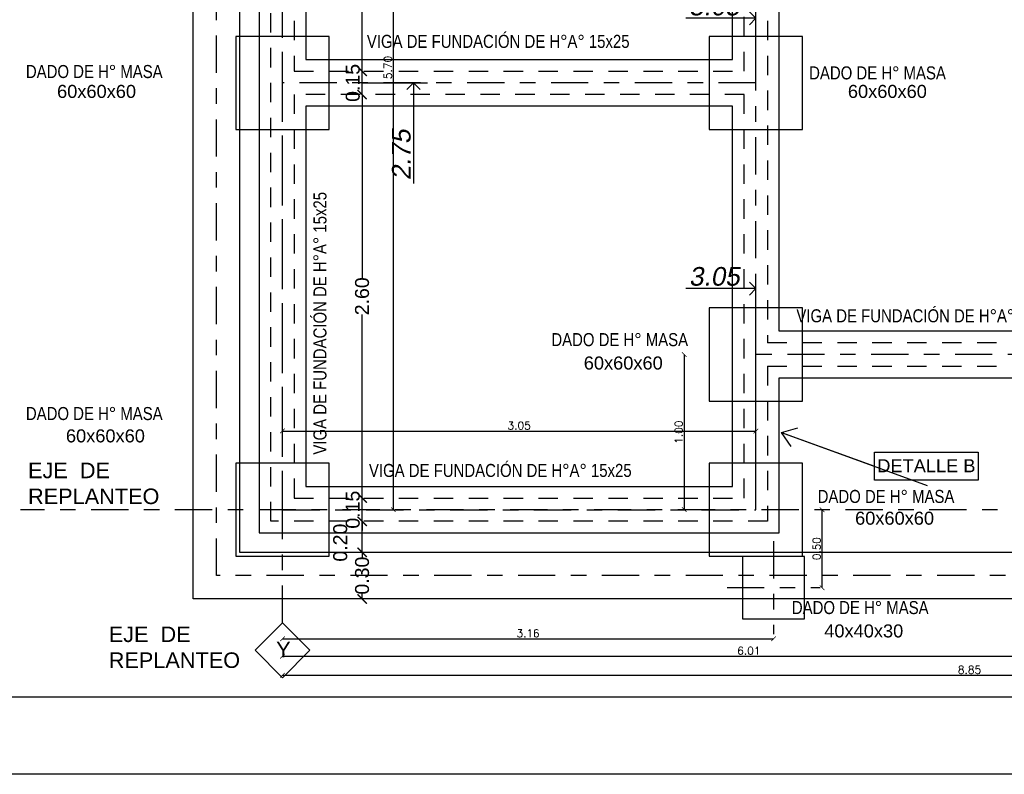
# Model space of a CAD drawing. Header units: millimetres. Extents: x 201 to 840, y 135 to 685.
# Tile 182 of 219: x 340.29 to 346.63, y 331.53 to 336.39. Entities that reach past the tile are written whole.
import ezdxf

# ---------------------------------------------------------------- set-up
doc = ezdxf.new("R2010")
doc.units = ezdxf.units.MM
doc.linetypes.add('ACAD_ISO10W100', pattern=[18, 12, -3, 0, -3])
doc.linetypes.add('HIDDEN2', pattern=[0.1875, 0.125, -0.0625])
for name, color, linetype in [('01', 1, 'Continuous'), ('cota', 2, 'Continuous'), ('ES-COTAS REPLANTEO', 1, 'Continuous'), ('ES-EJES', 2, 'ACAD_ISO10W100'), ('LAMINA', 6, 'Continuous'), ('LLAMADAS', 1, 'Continuous'), ('muro', 6, 'Continuous'), ('TEXTOS VARIOS', 3, 'Continuous')]:
    doc.layers.add(name, color=color, linetype=linetype)
doc.styles.add('ARIAL', font='arial.ttf', dxfattribs={"height": 0.06})
doc.styles.add('Cotacon', font='arial.ttf', dxfattribs={"oblique": 10, "height": 0.12})
doc.styles.add('ROMANS', font='romans.shx')
doc.styles.get("Standard").update_dxf_attribs({"font": 'arial.ttf'})
doc.styles.add('STYLE1', font='ARIALUNI.TTF', dxfattribs={"height": 0.09})
doc.styles.add('style4', font='swisscl.ttf', dxfattribs={"height": 0.6})
doc.dimstyles.new('05', dxfattribs={"dimscale": 0, "dimtxt": 0.09, "dimasz": 0.05, "dimexe": 0, "dimexo": 0, "dimgap": 0, "dimtad": 0, "dimzin": 0, "dimdsep": 46, "dimtxsty": 'Standard', "dimblk": 'OPEN90', "dimcen": 0.25, "dimclrd": 1, "dimclre": 1, "dimclrt": 3, "dimadec": 0, "dimazin": 0, "dimtfac": 1, "dimtofl": 0, "dimtmove": 2, "dimatfit": 3, "dimldrblk": 'BOXFILLED', "dimfxl": 1, "dimtolj": 1, "dimtzin": 0, "dimarcsym": 0})
doc.dimstyles.new('COTAS5', dxfattribs={"dimscale": 0, "dimtxt": 0.05, "dimasz": 0.03, "dimexe": 0.18, "dimexo": 0.06, "dimgap": 0.01, "dimtad": 1, "dimzin": 1, "dimdsep": 46, "dimtxsty": 'ROMANS', "dimblk1": 'ARCHTICK', "dimblk2": 'ARCHTICK', "dimsah": 1, "dimcen": 0.2, "dimse1": 1, "dimse2": 1, "dimclrd": 1, "dimclre": 1, "dimclrt": 2, "dimazin": 0, "dimtfac": 3, "dimtmove": 2, "dimatfit": 3, "dimldrblk": 'ARCHTICK', "dimfxl": 1, "dimtolj": 1, "dimtzin": 0, "dimarcsym": 0})
doc.dimstyles.new('D3', dxfattribs={"dimscale": 0, "dimtxt": 0.09, "dimasz": 0.06, "dimexe": 0, "dimexo": 0.15, "dimgap": 0, "dimtad": 0, "dimzin": 0, "dimdsep": 46, "dimtxsty": 'STYLE1', "dimblk": 'ARCHTICK', "dimcen": 1, "dimse1": 1, "dimse2": 1, "dimclrd": 1, "dimclre": 1, "dimclrt": 3, "dimadec": 0, "dimazin": 0, "dimtfac": 1, "dimtmove": 2, "dimatfit": 1, "dimldrblk": 'OPEN90', "dimfxl": 1, "dimtolj": 1, "dimtzin": 0, "dimarcsym": 0})
doc.dimstyles.new('REPLANTEO_100', dxfattribs={"dimscale": 0.06, "dimtxt": 0.12, "dimasz": 1.4, "dimexe": 1.5, "dimexo": 0, "dimgap": 0.275, "dimtad": 1, "dimjust": 2, "dimzin": 1, "dimdsep": 46, "dimtxsty": 'Cotacon', "dimblk1": 'NONE', "dimblk2": 'OPEN90', "dimsah": 1, "dimcen": -2, "dimse1": 1, "dimsd1": 1, "dimclrd": 1, "dimclre": 1, "dimclrt": 3, "dimadec": 0, "dimazin": 0, "dimtfac": 1, "dimtofl": 0, "dimtmove": 0, "dimatfit": 3, "dimldrblk": 'NONE', "dimfxl": 1, "dimtvp": 1.2, "dimtolj": 1, "dimtzin": 0, "dimarcsym": 0})

# ---------------------------------------------------------------- blocks, each defined once
blk = doc.blocks.new('_ARCHTICK')
at = {"color": 0, "linetype": 'ByBlock', "const_width": 0.15}
blk.add_lwpolyline([(-0.5, -0.5), (0.5, 0.5)], dxfattribs=at)
blk = doc.blocks.new('*D229')
at = {"layer": 'cota', "color": 1, "lineweight": -2}
for p, q in [((342.4953, 332.9582), (342.4953, 332.9249)), ((342.4953, 332.6582), (342.4953, 332.6915))]:
    blk.add_line(p, q, dxfattribs=at)
at = {"layer": 'DEFPOINTS', "color": 0}
for p in [(342.4953, 332.9582), (343.2572, 332.9582), (343.2572, 332.6582)]:
    blk.add_point(p, dxfattribs=at)
at = {"layer": 'cota', "color": 1, "lineweight": -2, "xscale": 0.06, "yscale": 0.06, "zscale": 0.06}
for p, rotation in [((342.4953, 332.9582), 90), ((342.4953, 332.6582), 270)]:
    blk.add_blockref('_ARCHTICK', p, dxfattribs=dict(at, rotation=rotation))
at = {"layer": 'cota', "color": 3, "insert": (342.4953, 332.8082), "char_height": 0.09, "attachment_point": 5, "rotation": 90, "style": 'STYLE1'}
blk.add_mtext('\\A1;0.30', dxfattribs=at)
blk = doc.blocks.new('_OPEN90')
at = {"color": 0, "linetype": 'ByBlock'}
for p, q in [((0, 0), (-1, 0)), ((-0.5, 0.5), (0, 0)), ((0, 0), (-0.5, -0.5))]:
    blk.add_line(p, q, dxfattribs=at)
blk = doc.blocks.new('*D230')
at = {"layer": 'cota', "color": 1, "lineweight": -2}
blk.add_line((342.4953, 332.9582), (342.4953, 333.1582), dxfattribs=at)
at = {"layer": 'DEFPOINTS', "color": 0}
for p in [(342.4953, 333.1582), (343.2572, 333.1582), (343.2572, 332.9582)]:
    blk.add_point(p, dxfattribs=at)
at = {"layer": 'cota', "color": 1, "lineweight": -2, "xscale": 0.06, "yscale": 0.06, "zscale": 0.06}
for p, rotation in [((342.4953, 333.1582), 90), ((342.4953, 332.9582), 270)]:
    blk.add_blockref('_ARCHTICK', p, dxfattribs=dict(at, rotation=rotation))
at = {"layer": 'cota', "color": 3, "insert": (342.3547, 333.0207), "char_height": 0.09, "attachment_point": 5, "rotation": 90, "style": 'STYLE1'}
blk.add_mtext('\\A1;0.20', dxfattribs=at)
blk = doc.blocks.new('*D244')
at = {"layer": 'cota', "color": 1, "lineweight": -2}
for p, q in [((342.4953, 333.3082), (342.4953, 333.3682)), ((342.4953, 333.1582), (342.4953, 333.3082)), ((342.4953, 333.1582), (342.4953, 333.0982))]:
    blk.add_line(p, q, dxfattribs=at)
at = {"layer": 'DEFPOINTS', "color": 0}
for p in [(342.4953, 333.3082), (343.2572, 333.3082), (343.2572, 333.1582)]:
    blk.add_point(p, dxfattribs=at)
at = {"layer": 'cota', "color": 1, "lineweight": -2, "xscale": 0.06, "yscale": 0.06, "zscale": 0.06}
for p, rotation in [((342.4953, 333.3082), 270), ((342.4953, 333.1582), 90)]:
    blk.add_blockref('_ARCHTICK', p, dxfattribs=dict(at, rotation=rotation))
at = {"layer": 'cota', "color": 3, "insert": (342.4353, 333.2332), "char_height": 0.09, "attachment_point": 5, "rotation": 90, "style": 'STYLE1'}
blk.add_mtext('\\A1;0.15', dxfattribs=at)
blk = doc.blocks.new('*D245')
at = {"layer": 'cota', "color": 1, "lineweight": -2}
for p, q in [((342.4953, 335.9082), (342.4953, 334.7258)), ((342.4953, 333.3082), (342.4953, 334.4906))]:
    blk.add_line(p, q, dxfattribs=at)
at = {"layer": 'DEFPOINTS', "color": 0}
for p in [(342.4953, 335.9082), (343.2572, 335.9082), (343.2572, 333.3082)]:
    blk.add_point(p, dxfattribs=at)
at = {"layer": 'cota', "color": 1, "lineweight": -2, "xscale": 0.06, "yscale": 0.06, "zscale": 0.06}
for p, rotation in [((342.4953, 335.9082), 90), ((342.4953, 333.3082), 270)]:
    blk.add_blockref('_ARCHTICK', p, dxfattribs=dict(at, rotation=rotation))
at = {"layer": 'cota', "color": 3, "insert": (342.4953, 334.6082), "char_height": 0.09, "attachment_point": 5, "rotation": 90, "style": 'STYLE1'}
blk.add_mtext('\\A1;2.60', dxfattribs=at)
blk = doc.blocks.new('*D246')
at = {"layer": 'cota', "color": 1, "lineweight": -2}
for p, q in [((342.4953, 336.0582), (342.4953, 336.1182)), ((342.4953, 335.9082), (342.4953, 336.0582)), ((342.4953, 335.9082), (342.4953, 335.8482))]:
    blk.add_line(p, q, dxfattribs=at)
at = {"layer": 'DEFPOINTS', "color": 0}
for p in [(342.4953, 336.0582), (343.2572, 336.0582), (343.2572, 335.9082)]:
    blk.add_point(p, dxfattribs=at)
at = {"layer": 'cota', "color": 1, "lineweight": -2, "xscale": 0.06, "yscale": 0.06, "zscale": 0.06}
for p, rotation in [((342.4953, 336.0582), 270), ((342.4953, 335.9082), 90)]:
    blk.add_blockref('_ARCHTICK', p, dxfattribs=dict(at, rotation=rotation))
at = {"layer": 'cota', "color": 3, "insert": (342.4353, 335.9832), "char_height": 0.09, "attachment_point": 5, "rotation": 90, "style": 'STYLE1'}
blk.add_mtext('\\A1;0.15', dxfattribs=at)
blk = doc.blocks.new('*D247')
at = {"layer": 'cota', "color": 1, "lineweight": -2}
for p, q in [((342.4953, 338.8582), (342.4953, 337.5758)), ((342.4953, 336.0582), (342.4953, 337.3406))]:
    blk.add_line(p, q, dxfattribs=at)
at = {"layer": 'DEFPOINTS', "color": 0}
for p in [(342.4953, 338.8582), (343.2572, 338.8582), (343.2572, 336.0582)]:
    blk.add_point(p, dxfattribs=at)
at = {"layer": 'cota', "color": 1, "lineweight": -2, "xscale": 0.06, "yscale": 0.06, "zscale": 0.06}
for p, rotation in [((342.4953, 338.8582), 90), ((342.4953, 336.0582), 270)]:
    blk.add_blockref('_ARCHTICK', p, dxfattribs=dict(at, rotation=rotation))
at = {"layer": 'cota', "color": 3, "insert": (342.4953, 337.4582), "char_height": 0.09, "attachment_point": 5, "rotation": 90, "style": 'STYLE1'}
blk.add_mtext('\\A1;2.80', dxfattribs=at)
blk = doc.blocks.new('*D266')
at = {"layer": 'DEFPOINTS', "color": 0}
for p in [(342.4953, 335.9832), (342.8263, 335.9832), (342.4953, 333.2332)]:
    blk.add_point(p, dxfattribs=at)
at = {"layer": 'ES-COTAS REPLANTEO', "color": 1, "lineweight": -2}
for p, q in [((342.4953, 335.9832), (342.9163, 335.9832)), ((342.8263, 335.8992), (342.8263, 335.3351))]:
    blk.add_line(p, q, dxfattribs=at)
at = {"layer": 'ES-COTAS REPLANTEO', "color": 1, "lineweight": -2, "xscale": 0.08399999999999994, "yscale": 0.08399999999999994, "zscale": 0.08399999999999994, "rotation": 90}
blk.add_blockref('_OPEN90', (342.8263, 335.9832), dxfattribs=at)
at = {"layer": 'ES-COTAS REPLANTEO', "color": 3, "insert": (342.7485, 335.5195), "char_height": 0.12, "attachment_point": 5, "rotation": 90, "style": 'Cotacon'}
blk.add_mtext('\\A1;2.75', dxfattribs=at)
blk = doc.blocks.new('_None')
blk = doc.blocks.new('*D236')
at = {"layer": 'DEFPOINTS', "color": 0}
for p in [(342.4953, 338.9332), (342.9076, 338.9332), (341.9822, 333.2332)]:
    blk.add_point(p, dxfattribs=at)
at = {"layer": 'ES-COTAS REPLANTEO', "color": 1, "lineweight": -2}
for p, q in [((342.4953, 338.9332), (342.9976, 338.9332)), ((342.9076, 338.8492), (342.9076, 338.4833))]:
    blk.add_line(p, q, dxfattribs=at)
at = {"layer": 'ES-COTAS REPLANTEO', "color": 1, "lineweight": -2, "xscale": 0.08399999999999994, "yscale": 0.08399999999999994, "zscale": 0.08399999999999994, "rotation": 90}
blk.add_blockref('_OPEN90', (342.9076, 338.9332), dxfattribs=at)
at = {"layer": 'ES-COTAS REPLANTEO', "color": 3, "insert": (342.8298, 338.6663), "char_height": 0.12, "attachment_point": 5, "rotation": 90, "style": 'Cotacon'}
blk.add_mtext('\\A1;5.70', dxfattribs=at)
blk = doc.blocks.new('*D237')
at = {"layer": 'DEFPOINTS', "color": 0}
for p in [(342.6603, 339.3582), (342.9076, 339.3582), (341.9822, 333.2332)]:
    blk.add_point(p, dxfattribs=at)
at = {"layer": 'ES-COTAS REPLANTEO', "color": 1, "lineweight": -2}
for p, q in [((342.6603, 339.3582), (342.9976, 339.3582)), ((342.9076, 339.2742), (342.9076, 338.8997))]:
    blk.add_line(p, q, dxfattribs=at)
at = {"layer": 'ES-COTAS REPLANTEO', "color": 1, "lineweight": -2, "xscale": 0.08399999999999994, "yscale": 0.08399999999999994, "zscale": 0.08399999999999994, "rotation": 90}
blk.add_blockref('_OPEN90', (342.9076, 339.3582), dxfattribs=at)
at = {"layer": 'ES-COTAS REPLANTEO', "color": 3, "insert": (342.8298, 339.0832), "char_height": 0.12, "attachment_point": 5, "rotation": 90, "style": 'Cotacon'}
blk.add_mtext('\\A1;6.13', dxfattribs=at)
blk = doc.blocks.new('*D267')
at = {"layer": 'DEFPOINTS', "color": 0}
for p in [(345.0322, 334.6579), (341.9822, 333.2332), (345.0322, 333.2332)]:
    blk.add_point(p, dxfattribs=at)
at = {"layer": 'ES-COTAS REPLANTEO', "color": 1, "lineweight": -2}
for p, q in [((345.0322, 333.2332), (345.0322, 334.7479)), ((344.9482, 334.6579), (344.581, 334.6579))]:
    blk.add_line(p, q, dxfattribs=at)
at = {"layer": 'ES-COTAS REPLANTEO', "color": 1, "lineweight": -2, "xscale": 0.08399999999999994, "yscale": 0.08399999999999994, "zscale": 0.08399999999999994}
blk.add_blockref('_OPEN90', (345.0322, 334.6579), dxfattribs=at)
at = {"layer": 'ES-COTAS REPLANTEO', "color": 3, "insert": (344.7646, 334.7357), "char_height": 0.12, "attachment_point": 5, "style": 'Cotacon'}
blk.add_mtext('\\A1;3.05', dxfattribs=at)
blk = doc.blocks.new('*D268')
at = {"layer": 'DEFPOINTS', "color": 0}
for p in [(350.3349, 334.6579), (350.3349, 334.2332), (341.9822, 333.2332)]:
    blk.add_point(p, dxfattribs=at)
at = {"layer": 'ES-COTAS REPLANTEO', "color": 1, "lineweight": -2}
for p, q in [((350.3349, 334.2332), (350.3349, 334.7479)), ((350.2509, 334.6579), (349.8835, 334.6579))]:
    blk.add_line(p, q, dxfattribs=at)
at = {"layer": 'ES-COTAS REPLANTEO', "color": 1, "lineweight": -2, "xscale": 0.08399999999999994, "yscale": 0.08399999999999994, "zscale": 0.08399999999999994}
blk.add_blockref('_OPEN90', (350.3349, 334.6579), dxfattribs=at)
at = {"layer": 'ES-COTAS REPLANTEO', "color": 3, "insert": (350.0672, 334.7357), "char_height": 0.12, "attachment_point": 5, "style": 'Cotacon'}
blk.add_mtext('\\A1;8.35', dxfattribs=at)
blk = doc.blocks.new('*D238')
at = {"layer": 'DEFPOINTS', "color": 0}
for p in [(350.7599, 334.6579), (350.7599, 334.6579), (341.9822, 333.2332)]:
    blk.add_point(p, dxfattribs=at)
at = {"layer": 'ES-COTAS REPLANTEO', "color": 1, "lineweight": -2}
for p, q in [((350.7599, 334.6579), (350.7599, 334.7479)), ((350.6759, 334.6579), (350.3092, 334.6579))]:
    blk.add_line(p, q, dxfattribs=at)
at = {"layer": 'ES-COTAS REPLANTEO', "color": 1, "lineweight": -2, "xscale": 0.08399999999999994, "yscale": 0.08399999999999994, "zscale": 0.08399999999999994}
blk.add_blockref('_OPEN90', (350.7599, 334.6579), dxfattribs=at)
at = {"layer": 'ES-COTAS REPLANTEO', "color": 3, "insert": (350.4925, 334.7356), "char_height": 0.12, "attachment_point": 5, "style": 'Cotacon'}
blk.add_mtext('\\A1;8.78', dxfattribs=at)
blk = doc.blocks.new('*D269')
at = {"layer": 'DEFPOINTS', "color": 0}
for p in [(345.0322, 336.3994), (345.0322, 335.9832), (341.9822, 333.2332)]:
    blk.add_point(p, dxfattribs=at)
at = {"layer": 'ES-COTAS REPLANTEO', "color": 1, "lineweight": -2}
for p, q in [((345.0322, 335.9832), (345.0322, 336.4894)), ((344.9482, 336.3994), (344.581, 336.3994))]:
    blk.add_line(p, q, dxfattribs=at)
at = {"layer": 'ES-COTAS REPLANTEO', "color": 1, "lineweight": -2, "xscale": 0.08399999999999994, "yscale": 0.08399999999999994, "zscale": 0.08399999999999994}
blk.add_blockref('_OPEN90', (345.0322, 336.3994), dxfattribs=at)
at = {"layer": 'ES-COTAS REPLANTEO', "color": 3, "insert": (344.7646, 336.4772), "char_height": 0.12, "attachment_point": 5, "style": 'Cotacon'}
blk.add_mtext('\\A1;3.05', dxfattribs=at)
blk = doc.blocks.new('*D272')
at = {"color": 1, "lineweight": -2}
blk.add_line((342.6963, 338.9332), (342.6963, 333.2332), dxfattribs=at)
at = {"layer": 'DEFPOINTS', "color": 0}
for p in [(341.9822, 338.9332), (341.9822, 333.2332), (342.6963, 333.2332)]:
    blk.add_point(p, dxfattribs=at)
at = {"color": 1, "lineweight": -2, "xscale": 0.03, "yscale": 0.03, "zscale": 0.03}
for p, rotation in [((342.6963, 338.9332), 90), ((342.6963, 333.2332), 270)]:
    blk.add_blockref('_ARCHTICK', p, dxfattribs=dict(at, rotation=rotation))
at = {"color": 2, "insert": (342.6613, 336.0832), "char_height": 0.05, "attachment_point": 5, "rotation": 90, "style": 'ROMANS'}
blk.add_mtext('\\A1;5.70', dxfattribs=at)
blk = doc.blocks.new('*D273')
at = {"color": 1, "lineweight": -2}
blk.add_line((341.9822, 333.74), (345.0322, 333.74), dxfattribs=at)
at = {"layer": 'DEFPOINTS', "color": 0}
for p in [(345.0322, 333.74), (341.9822, 333.2332), (345.0322, 333.2332)]:
    blk.add_point(p, dxfattribs=at)
at = {"color": 1, "lineweight": -2, "xscale": 0.03, "yscale": 0.03, "zscale": 0.03, "rotation": 180}
blk.add_blockref('_ARCHTICK', (341.9822, 333.74), dxfattribs=at)
at = {"color": 1, "lineweight": -2, "xscale": 0.03, "yscale": 0.03, "zscale": 0.03}
blk.add_blockref('_ARCHTICK', (345.0322, 333.74), dxfattribs=at)
at = {"color": 2, "insert": (343.5072, 333.775), "char_height": 0.05, "attachment_point": 5, "style": 'ROMANS'}
blk.add_mtext('\\A1;3.05', dxfattribs=at)
blk = doc.blocks.new('*D274')
at = {"color": 1, "lineweight": -2}
blk.add_line((344.5703, 334.2332), (344.5703, 333.2332), dxfattribs=at)
at = {"layer": 'DEFPOINTS', "color": 0}
for p in [(345.0322, 334.2332), (344.5703, 333.2332), (345.0322, 333.2332)]:
    blk.add_point(p, dxfattribs=at)
at = {"color": 1, "lineweight": -2, "xscale": 0.03, "yscale": 0.03, "zscale": 0.03}
for p, rotation in [((344.5703, 334.2332), 90), ((344.5703, 333.2332), 270)]:
    blk.add_blockref('_ARCHTICK', p, dxfattribs=dict(at, rotation=rotation))
at = {"color": 2, "insert": (344.5353, 333.7332), "char_height": 0.05, "attachment_point": 5, "rotation": 90, "style": 'ROMANS'}
blk.add_mtext('\\A1;1.00', dxfattribs=at)
blk = doc.blocks.new('*D275')
at = {"layer": '01', "color": 1, "lineweight": -2}
blk.add_line((341.9822, 332.4015), (345.1461, 332.4015), dxfattribs=at)
at = {"layer": 'DEFPOINTS', "color": 0}
for p in [(341.9822, 332.6582), (345.1461, 332.5308), (345.1461, 332.4015)]:
    blk.add_point(p, dxfattribs=at)
at = {"layer": '01', "color": 1, "lineweight": -2, "xscale": 0.03, "yscale": 0.03, "zscale": 0.03, "rotation": 180}
blk.add_blockref('_ARCHTICK', (341.9822, 332.4015), dxfattribs=at)
at = {"layer": '01', "color": 1, "lineweight": -2, "xscale": 0.03, "yscale": 0.03, "zscale": 0.03}
blk.add_blockref('_ARCHTICK', (345.1461, 332.4015), dxfattribs=at)
at = {"layer": '01', "color": 2, "insert": (343.5641, 332.4365), "char_height": 0.05, "attachment_point": 5, "style": 'ROMANS'}
blk.add_mtext('\\A1;3.16', dxfattribs=at)
blk = doc.blocks.new('*D276')
at = {"layer": '01', "color": 1, "lineweight": -2}
blk.add_line((341.9822, 332.289), (347.9906, 332.289), dxfattribs=at)
at = {"layer": 'DEFPOINTS', "color": 0}
for p in [(341.9822, 332.6582), (347.9906, 332.5308), (347.9906, 332.289)]:
    blk.add_point(p, dxfattribs=at)
at = {"layer": '01', "color": 1, "lineweight": -2, "xscale": 0.03, "yscale": 0.03, "zscale": 0.03, "rotation": 180}
blk.add_blockref('_ARCHTICK', (341.9822, 332.289), dxfattribs=at)
at = {"layer": '01', "color": 1, "lineweight": -2, "xscale": 0.03, "yscale": 0.03, "zscale": 0.03}
blk.add_blockref('_ARCHTICK', (347.9906, 332.289), dxfattribs=at)
at = {"layer": '01', "color": 2, "insert": (344.9864, 332.324), "char_height": 0.05, "attachment_point": 5, "style": 'ROMANS'}
blk.add_mtext('\\A1;6.01', dxfattribs=at)
blk = doc.blocks.new('*D277')
at = {"layer": '01', "color": 1, "lineweight": -2}
blk.add_line((341.9822, 332.1662), (350.8352, 332.1662), dxfattribs=at)
at = {"layer": 'DEFPOINTS', "color": 0}
for p in [(341.9822, 332.6582), (350.8352, 332.5308), (350.8352, 332.1662)]:
    blk.add_point(p, dxfattribs=at)
at = {"layer": '01', "color": 1, "lineweight": -2, "xscale": 0.03, "yscale": 0.03, "zscale": 0.03, "rotation": 180}
blk.add_blockref('_ARCHTICK', (341.9822, 332.1662), dxfattribs=at)
at = {"layer": '01', "color": 1, "lineweight": -2, "xscale": 0.03, "yscale": 0.03, "zscale": 0.03}
blk.add_blockref('_ARCHTICK', (350.8352, 332.1662), dxfattribs=at)
at = {"layer": '01', "color": 2, "insert": (346.4087, 332.2012), "char_height": 0.05, "attachment_point": 5, "style": 'ROMANS'}
blk.add_mtext('\\A1;8.85', dxfattribs=at)
blk = doc.blocks.new('*D278')
at = {"layer": '01', "color": 1, "lineweight": -2}
blk.add_line((345.4585, 332.7308), (345.4585, 333.2332), dxfattribs=at)
at = {"layer": 'DEFPOINTS', "color": 0}
for p in [(345.4461, 333.2332), (345.4585, 333.2332), (345.4461, 332.7308)]:
    blk.add_point(p, dxfattribs=at)
at = {"layer": '01', "color": 1, "lineweight": -2, "xscale": 0.03, "yscale": 0.03, "zscale": 0.03}
for p, rotation in [((345.4585, 333.2332), 90), ((345.4585, 332.7308), 270)]:
    blk.add_blockref('_ARCHTICK', p, dxfattribs=dict(at, rotation=rotation))
at = {"layer": '01', "color": 2, "insert": (345.4235, 332.982), "char_height": 0.05, "attachment_point": 5, "rotation": 90, "style": 'ROMANS'}
blk.add_mtext('\\A1;0.50', dxfattribs=at)

msp = doc.modelspace()

# ---------------------------------------------------------------- linework, layer by layer
msp.add_lwpolyline([(338.2564, 341.0047), (353.5039, 341.0047), (353.5039, 331.528), (338.2564, 331.528)], close=True)
at = {"layer": '01', "color": 1, "ltscale": 0.006}
for p, q in [((341.4072, 332.6582), (341.4072, 339.5082)), ((341.7072, 332.9582), (341.7072, 339.2082)), ((350.6099, 332.9582), (341.7072, 332.9582)), ((350.9099, 332.6582), (341.4072, 332.6582))]:
    msp.add_line(p, q, dxfattribs=at)
at = {"layer": '01', "color": 3, "ltscale": 0.006}
for points in [[(345.1822, 339.0832), (341.8322, 339.0832), (341.8322, 333.0832), (345.1822, 333.0832), (345.1822, 334.0832)], [(344.8822, 336.1332), (344.8822, 338.7832), (342.1322, 338.7832), (342.1322, 336.1332)], [(345.1822, 334.3832), (345.1822, 338.7832)], [(342.1322, 336.1332), (344.8822, 336.1332)], [(342.1322, 335.8332), (342.1322, 333.3832), (344.8822, 333.3832), (344.8822, 335.8332)], [(344.8822, 335.8332), (342.1322, 335.8332)], [(347.4072, 334.9082), (347.4072, 334.3832), (345.1822, 334.3832)], [(345.1822, 334.0832), (350.1849, 334.0832)]]:
    msp.add_lwpolyline(points, dxfattribs=at)
at = {"layer": '01', "ltscale": 0.01}
for points in [[(341.6822, 335.6832), (342.2822, 335.6832), (342.2822, 336.2832), (341.6822, 336.2832)], [(344.7322, 335.6832), (345.3322, 335.6832), (345.3322, 336.2832), (344.7322, 336.2832)], [(344.7322, 333.9332), (345.3322, 333.9332), (345.3322, 334.5332), (344.7322, 334.5332)], [(341.6822, 332.9332), (342.2822, 332.9332), (342.2822, 333.5332), (341.6822, 333.5332)], [(344.7322, 332.9332), (345.3322, 332.9332), (345.3322, 333.5332), (344.7322, 333.5332)]]:
    msp.add_lwpolyline(points, close=True, dxfattribs=at)
at = {"layer": '01'}
msp.add_lwpolyline([(344.9461, 332.5308), (345.3461, 332.5308), (345.3461, 332.9308), (344.9461, 332.9308)], close=True, dxfattribs=at)
at = {"layer": 'ES-EJES', "color": 5, "linetype": 'ACAD_ISO10W100', "ltscale": 0.02}
for p, q in [((341.9822, 332.5042), (341.9822, 340.4204)), ((351.2493, 333.2332), (340.2947, 333.2332))]:
    msp.add_line(p, q, dxfattribs=at)
at = {"layer": 'ES-EJES', "linetype": 'ACAD_ISO10W100', "ltscale": 0.02}
for p, q in [((341.5572, 332.8082), (341.5572, 339.3582)), ((341.9822, 333.2332), (341.9822, 338.9332)), ((345.0322, 333.2332), (345.0322, 338.9332)), ((345.0322, 335.9832), (341.9822, 335.9832)), ((350.3349, 334.2332), (345.0322, 334.2332)), ((341.9822, 333.2332), (345.0322, 333.2332)), ((345.1461, 333.0308), (345.1461, 332.4308)), ((350.7599, 332.8082), (341.5572, 332.8082)), ((344.8461, 332.7308), (345.4461, 332.7308))]:
    msp.add_line(p, q, dxfattribs=at)
at = {"layer": 'ES-EJES', "color": 3, "linetype": 'ByBlock', "ltscale": 0.02}
msp.add_lwpolyline([(342.159, 332.3274), (341.9822, 332.5042), (341.8054, 332.3274), (341.9822, 332.1506), (342.159, 332.3274)], dxfattribs=at)
at = {"layer": 'LAMINA'}
msp.add_lwpolyline([(338.7564, 332.028), (352.8039, 332.028), (352.8039, 340.5047), (338.7564, 340.5047)], close=True, dxfattribs=at)
at = {"layer": 'muro', "color": 4, "linetype": 'HIDDEN2'}
for points in [[(345.1072, 334.1582), (345.1072, 333.1582), (341.9072, 333.1582), (341.9072, 339.0082), (345.1072, 339.0082)], [(344.9572, 336.0582), (344.9572, 338.8582), (342.0572, 338.8582), (342.0572, 336.0582)], [(345.1072, 338.8582), (345.1072, 334.3082)], [(342.0572, 336.0582), (344.9572, 336.0582)], [(342.0572, 335.9082), (342.0572, 333.3082), (344.9572, 333.3082), (344.9572, 335.9082)], [(344.9572, 335.9082), (342.0572, 335.9082)], [(345.1072, 334.1582), (350.4099, 334.1582), (350.4099, 334.3082)], [(347.4822, 334.3082), (345.1072, 334.3082)]]:
    msp.add_lwpolyline(points, dxfattribs=at)
at = {"layer": 'TEXTOS VARIOS', "color": 1}
msp.add_lwpolyline([(346.4631, 333.4226), (345.7967, 333.4226), (345.7967, 333.6035), (346.4631, 333.6035)], close=True, dxfattribs=at)

# ---------------------------------------------------------------- texts
at = {"layer": 'ES-EJES', "color": 1, "linetype": 'ByBlock', "ltscale": 0.02, "char_height": 0.1, "attachment_point": 1}
for s, insert, width, style in [('{\\C2;EJE  DE  REPLANTEO}', (340.3432, 333.5361), 0.680971, 'ARIAL'), ('{\\C2;EJE  DE  REPLANTEO}', (340.863, 332.4804), 0.545929, 'ARIAL'), ('{\\fArial|b0|i0|c0|p34;\\C2;Y}', (341.9417, 332.3822), 0.56, 'style4')]:
    msp.add_mtext(s, dxfattribs=dict(at, insert=insert, width=width, style=style))
at = {"layer": 'TEXTOS VARIOS', "ltscale": 0.01, "style": 'ARIAL'}
for s, p in [('60x60x60', (340.5301, 335.8864)), ('60x60x60', (345.6248, 335.8864)), ('60x60x60', (343.9233, 334.1364)), ('60x60x60', (340.5872, 333.6668)), ('60x60x60', (345.6711, 333.1364)), ('40x40x30', (345.4726, 332.41))]:
    msp.add_text(s, height=0.084, dxfattribs=at).set_placement(p)
at = {"layer": 'TEXTOS VARIOS', "color": 2, "ltscale": 0.01, "style": 'ARIAL'}
msp.add_text('DETALLE B', height=0.084, dxfattribs=at).set_placement((345.8142, 333.4744))
at = {"layer": 'TEXTOS VARIOS', "ltscale": 0.01, "char_height": 0.084, "attachment_point": 1, "style": 'ARIAL'}
for s, width, insert in [('{\\fTechnic|b0|i0|c2|p2;VIGA DE FUNDACIÓN DE H°A° 15x25}', 2.256336, (342.5259, 336.2928)), ('{\\fTechnic|b0|i0|c2|p2;DADO DE H° MASA}', 1.059243, (340.3293, 336.0985)), ('{\\fTechnic|b0|i0|c2|p2;DADO DE H° MASA}', 1.059243, (345.3753, 336.0897)), ('{\\fTechnic|b0|i0|c2|p2;VIGA DE FUNDACIÓN DE H°A° 15x25}', 2.256336, (345.293, 334.5245)), ('{\\fTechnic|b0|i0|c2|p2;DADO DE H° MASA}', 1.059243, (343.7145, 334.371)), ('{\\fTechnic|b0|i0|c2|p2;DADO DE H° MASA}', 1.059243, (340.3293, 333.8947)), ('{\\fTechnic|b0|i0|c2|p2;VIGA DE FUNDACIÓN DE H°A° 15x25}', 2.256336, (342.5393, 333.5281)), ('{\\fTechnic|b0|i0|c2|p2;DADO DE H° MASA}', 1.059243, (345.4301, 333.3605)), ('{\\fTechnic|b0|i0|c2|p2;DADO DE H° MASA}', 1.059243, (345.2639, 332.6445))]:
    msp.add_mtext_dynamic_manual_height_columns(s, width=width, gutter_width=12.5, heights=[0], dxfattribs=dict(at, insert=insert))
at = {"layer": 'TEXTOS VARIOS', "ltscale": 0.01, "insert": (342.1817, 333.5881), "char_height": 0.084, "attachment_point": 1, "rotation": 90, "style": 'ARIAL'}
msp.add_mtext_dynamic_manual_height_columns('{\\fTechnic|b0|i0|c2|p2;VIGA DE FUNDACIÓN DE H°A° 15x25}', width=2.256336, gutter_width=12.5, heights=[0], dxfattribs=at)

# ---------------------------------------------------------------- dimensions: what is measured, and where the dimension line sits
for base, p1, p2, picture, middle in [((342.6963, 333.2332), (341.9822, 338.9332), (341.9822, 333.2332), '*D272', (342.6613, 336.0832)), ((344.5703, 333.2332), (345.0322, 334.2332), (345.0322, 333.2332), '*D274', (344.5353, 333.7332))]:
    dim = msp.add_linear_dim(base=base, p1=p1, p2=p2, angle=90, dimstyle='COTAS5', override={"dimscale": 1})
    dim.commit()
    dim.dimension.update_dxf_attribs({"geometry": picture, "text_midpoint": middle})
dim = msp.add_linear_dim(base=(345.0322, 333.74), p1=(341.9822, 333.2332), p2=(345.0322, 333.2332), dimstyle='COTAS5', override={"dimscale": 1})
dim.commit()
dim.dimension.update_dxf_attribs({"geometry": '*D273', "text_midpoint": (343.5072, 333.775)})
at = {"layer": '01'}
dim = msp.add_linear_dim(base=(345.4585, 333.2332), p1=(345.4461, 332.7308), p2=(345.4461, 333.2332), angle=90, dimstyle='COTAS5', override={"dimscale": 1}, dxfattribs=at)
dim.commit()
dim.dimension.update_dxf_attribs({"geometry": '*D278', "text_midpoint": (345.4235, 332.982)})
for base, p2, picture, middle in [((345.1461, 332.4015), (345.1461, 332.5308), '*D275', (343.5641, 332.4365)), ((347.9906, 332.289), (347.9906, 332.5308), '*D276', (344.9864, 332.324)), ((350.8352, 332.1662), (350.8352, 332.5308), '*D277', (346.4087, 332.2012))]:
    dim = msp.add_linear_dim(base=base, p1=(341.9822, 332.6582), p2=p2, dimstyle='COTAS5', override={"dimscale": 1}, dxfattribs=at)
    dim.commit()
    dim.dimension.update_dxf_attribs({"geometry": picture, "text_midpoint": middle})
at = {"layer": 'cota'}
for base, p1, p2, picture, middle in [((342.4953, 338.8582), (343.2572, 336.0582), (343.2572, 338.8582), '*D247', (342.4953, 337.4582)), ((342.4953, 336.0582), (343.2572, 335.9082), (343.2572, 336.0582), '*D246', (342.4353, 335.9832)), ((342.4953, 335.9082), (343.2572, 333.3082), (343.2572, 335.9082), '*D245', (342.4953, 334.6082)), ((342.4953, 333.3082), (343.2572, 333.1582), (343.2572, 333.3082), '*D244', (342.4353, 333.2332)), ((342.4953, 332.9582), (343.2572, 332.6582), (343.2572, 332.9582), '*D229', (342.4953, 332.8082))]:
    dim = msp.add_linear_dim(base=base, p1=p1, p2=p2, angle=90, dimstyle='D3', override={"dimscale": 1}, dxfattribs=at)
    dim.commit()
    dim.dimension.update_dxf_attribs({"geometry": picture, "text_midpoint": middle})
dim = msp.add_linear_dim(base=(342.4953, 333.1582), p1=(343.2572, 332.9582), p2=(343.2572, 333.1582), angle=90, dimstyle='D3', override={"dimscale": 1}, dxfattribs=at)
dim.commit()
dim.dimension.update_dxf_attribs({"geometry": '*D230', "text_midpoint": (342.3547, 333.0207), "dimtype": 160})
at = {"layer": 'ES-COTAS REPLANTEO'}
for base, p1, p2, picture, middle in [((342.9075780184, 339.3582303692), (341.9821823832, 333.2332303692), (342.6602597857, 339.3582303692), '*D237', (342.9075780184, 339.0832303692)), ((342.8263, 335.9832), (342.4953, 333.2332), (342.4953, 335.9832), '*D266', (342.8263, 335.5195))]:
    dim = msp.add_linear_dim(base=base, p1=p1, p2=p2, angle=90, dimstyle='REPLANTEO_100', dxfattribs=at)
    dim.commit()
    dim.dimension.update_dxf_attribs({"geometry": picture, "text_midpoint": middle, "dimtype": 160})
dim = msp.add_linear_dim(base=(342.9076, 338.9332), p1=(341.9822, 333.2332), p2=(342.4953, 338.9332), angle=90, dimstyle='REPLANTEO_100', dxfattribs=at)
dim.commit()
dim.dimension.update_dxf_attribs({"geometry": '*D236', "text_midpoint": (342.8298, 338.6663)})
for base, p2, picture, middle in [((345.0322, 336.3994), (345.0322, 335.9832), '*D269', (344.7646, 336.4772)), ((345.0322, 334.6579), (345.0322, 333.2332), '*D267', (344.7646, 334.7357)), ((350.3349, 334.6579), (350.3349, 334.2332), '*D268', (350.0672, 334.7357)), ((350.7599, 334.6579), (350.7599, 334.6579), '*D238', (350.4925, 334.7356))]:
    dim = msp.add_linear_dim(base=base, p1=(341.9822, 333.2332), p2=p2, dimstyle='REPLANTEO_100', dxfattribs=at)
    dim.commit()
    dim.dimension.update_dxf_attribs({"geometry": picture, "text_midpoint": middle})

# ---------------------------------------------------------------- leaders
at = {"layer": 'LLAMADAS'}
msp.add_leader([(345.1964, 333.731), (345.7967, 333.5131)], dimstyle='05', override={"dimscale": 1, "dimasz": 0.09, "dimldrblk": 'OPEN90'}, dxfattribs=at)

doc.saveas('drawing.dxf')
